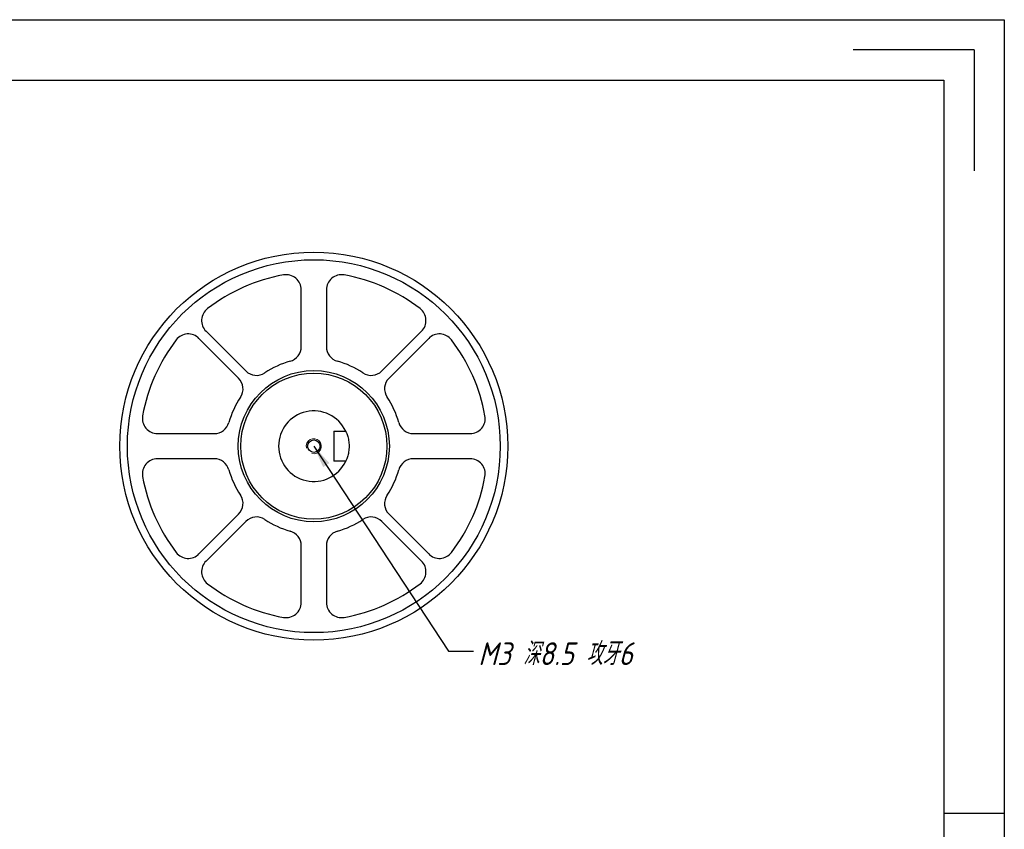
# Model space of a CAD drawing. Header units: inches. Extents: x -3 to 443, y -593 to -278.
# Tile 3 of 3: x 247 to 443, y -438 to -278. Entities that reach past the tile are written whole.
import ezdxf
from ezdxf.enums import TextEntityAlignment as Align

# ---------------------------------------------------------------- set-up
doc = ezdxf.new("R2010")
doc.units = ezdxf.units.IN
doc.layers.add('尺寸', color=7, linetype='Continuous')
doc.styles.add('gb-s', font='gbeitc.shx', dxfattribs={"bigfont": 'gbcbig.shx'})
doc.styles.add('宋体', font='txt')
doc.dimstyles.new('gb', dxfattribs={"dimscale": 1.5, "dimtxt": 3.5, "dimasz": 3, "dimexe": 2.25, "dimexo": 2, "dimtad": 1, "dimzin": 0, "dimdsep": 46, "dimtxsty": 'gb-s', "dimcen": 2.5, "dimazin": 0, "dimtfac": 1, "dimtmove": 0, "dimatfit": 3, "dimfxl": 1, "dimtzin": 0, "dimarcsym": 0})

# ---------------------------------------------------------------- blocks, each defined once
blk = doc.blocks.new('工程图外发客户模板')
at = {"lineweight": -3}
for p, q in [((1882.1, 1633.696), (2098.611, 1633.696)), ((2098.611, 1633.696), (2098.611, 1480.608)), ((2095.695, 1630.781), (2084.031, 1630.781)), ((2095.695, 1630.781), (2095.695, 1619.117)), ((1887.932, 1627.865), (2092.779, 1627.865)), ((2092.779, 1627.865), (2092.779, 1486.44)), ((2098.611, 1557.152), (2092.779, 1557.152))]:
    blk.add_line(p, q, dxfattribs=at)
at = {"layer": '尺寸', "style": '宋体'}
for tag, p in [('BT', (2070.909, 1500.432)), ('ZTRY', (2000.039, 1496.435)), ('ZTRQ', (2018.039, 1496.435)), ('XH', (2070.909, 1496.432)), ('SHRY', (2000.039, 1492.435)), ('SHRQ', (2018.039, 1492.435)), ('BB', (2055.474, 1492.432)), ('BL', (2055.474, 1488.437))]:
    blk.add_attdef(tag, text='', height=2, dxfattribs=at).set_placement(p, align=Align.MIDDLE_CENTER)

msp = doc.modelspace()

# ---------------------------------------------------------------- linework, layer by layer
at = {"color": 7, "linetype": 'Continuous', "lineweight": 25}
for p, q in [((303.122, -342.689), (303.122, -331.421)), ((308.122, -331.421), (308.122, -342.689)), ((292.112, -347.513), (284.236, -339.637)), ((327.008, -339.637), (319.132, -347.513)), ((282.821, -341.051), (290.698, -348.928)), ((320.546, -348.928), (328.423, -341.051)), ((309.622, -359.437), (311.947, -359.437)), ((309.622, -359.437), (309.622, -365.437)), ((274.606, -359.937), (285.874, -359.937)), ((325.37, -359.937), (336.638, -359.937)), ((285.874, -364.937), (274.606, -364.937)), ((336.638, -364.937), (325.37, -364.937)), ((311.947, -365.437), (309.622, -365.437)), ((290.698, -375.947), (282.821, -383.824)), ((328.423, -383.824), (320.546, -375.947)), ((284.236, -385.238), (292.112, -377.362)), ((319.132, -377.362), (327.008, -385.238)), ((303.122, -393.454), (303.122, -382.186)), ((308.122, -382.186), (308.122, -393.454))]:
    msp.add_line(p, q, dxfattribs=at)
for radius in [38.5, 37, 15, 14.5, 1.25]:
    msp.add_circle((305.622, -362.437), radius, dxfattribs=at)
for centre, radius, start, end in [((305.622, -362.437), 34.5, 100.05557, 127.70465), ((300.122, -331.421), 3, 0, 100.05557), ((311.122, -331.421), 3, 79.94443, 180), ((305.622, -362.437), 34.5, 52.29535, 79.94443), ((286.357, -337.515), 3, 127.70465, 225), ((324.887, -337.515), 3, 315, 52.29535), ((305.622, -362.437), 34.5, 142.29535, 169.94443), ((280.7, -343.172), 3, 45, 142.29535), ((330.544, -343.172), 3, 37.70465, 135), ((305.622, -362.437), 34.5, 10.05557, 37.70465), ((300.122, -342.689), 3, 285.5627, 0), ((311.122, -342.689), 3, 180, 254.4373), ((305.622, -362.437), 17.5, 105.5627, 123.74815), ((305.622, -362.437), 17.5, 56.25185, 74.4373), ((294.233, -345.392), 3, 225, 303.74815), ((317.011, -345.392), 3, 236.25185, 315), ((288.577, -351.049), 3, 326.25185, 45), ((322.667, -351.049), 3, 135, 213.74815), ((305.622, -362.437), 17.5, 146.25185, 164.4373), ((305.622, -362.437), 17.5, 15.5627, 33.74815), ((305.622, -362.437), 7, 25.37693, 334.62307), ((274.606, -356.937), 3, 169.94443, 270), ((336.638, -356.937), 3, 270, 10.05557), ((285.874, -356.937), 3, 270, 344.4373), ((325.37, -356.937), 3, 195.5627, 270), ((274.606, -367.937), 3, 90, 190.05557), ((285.874, -367.937), 3, 15.5627, 90), ((325.37, -367.937), 3, 90, 164.4373), ((336.638, -367.937), 3, 349.94443, 90), ((305.622, -362.437), 17.5, 195.5627, 213.74815), ((305.622, -362.437), 17.5, 326.25185, 344.4373), ((305.622, -362.437), 34.5, 190.05557, 217.70465), ((305.622, -362.437), 34.5, 322.29535, 349.94443), ((288.577, -373.826), 3, 315, 33.74815), ((322.667, -373.826), 3, 146.25185, 225), ((294.233, -379.483), 3, 56.25185, 135), ((305.622, -362.437), 17.5, 236.25185, 254.4373), ((305.622, -362.437), 17.5, 285.5627, 303.74815), ((317.011, -379.483), 3, 45, 123.74815), ((300.122, -382.186), 3, 0, 74.4373), ((311.122, -382.186), 3, 105.5627, 180), ((280.7, -381.703), 3, 217.70465, 315), ((330.544, -381.703), 3, 225, 322.29535), ((286.357, -387.359), 3, 135, 232.29535), ((324.887, -387.359), 3, 307.70465, 45), ((305.622, -362.437), 34.5, 232.29535, 259.94443), ((305.622, -362.437), 34.5, 280.05557, 307.70465), ((300.122, -393.454), 3, 259.94443, 0), ((311.122, -393.454), 3, 180, 280.05557)]:
    msp.add_arc(centre, radius, start, end, dxfattribs=at)
at = {"color": 7, "linetype": 'Continuous', "lineweight": 18}
msp.add_arc((305.622, -362.437), 1.5, 255, 195, dxfattribs=at)
at = {"color": 7, "linetype": 'Continuous', "lineweight": 25}
msp.add_open_spline([(311.947, -359.437), (311.947, -359.437), (311.956, -359.457), (311.992, -359.535), (312.019, -359.594), (312.084, -359.745), (312.122, -359.837), (312.205, -360.054), (312.249, -360.179), (312.336, -360.452), (312.379, -360.602), (312.459, -360.927), (312.495, -361.099), (312.556, -361.459), (312.58, -361.65), (312.613, -362.039), (312.622, -362.235), (312.622, -362.632), (312.614, -362.833), (312.581, -363.22), (312.557, -363.409), (312.496, -363.775), (312.459, -363.947), (312.38, -364.27), (312.336, -364.422), (312.249, -364.696), (312.206, -364.819), (312.123, -365.036), (312.084, -365.13), (311.987, -365.355), (311.947, -365.437), (311.947, -365.437)], degree=3, knots=[0, 0, 0, 0, 0.0625, 0.0625, 0.125, 0.125, 0.1875, 0.1875, 0.25, 0.25, 0.3125, 0.3125, 0.375, 0.375, 0.4375, 0.4375, 0.5, 0.5, 0.5625, 0.5625, 0.625, 0.625, 0.6875, 0.6875, 0.75, 0.75, 0.8125, 0.8125, 0.875, 0.875, 1, 1, 1, 1], dxfattribs=at)

# ---------------------------------------------------------------- block references
at = {"layer": '尺寸', "xscale": 2.057633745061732, "yscale": 2.057633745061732, "zscale": 2.057633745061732}
msp.add_blockref('工程图外发客户模板', (-3875.509, -3639.361), dxfattribs=at)

# ---------------------------------------------------------------- texts
at = {"insert": (338.277, -401.367), "char_height": 4.5, "attachment_point": 1, "style": 'gb-s'}
msp.add_mtext('M3 深8.5 攻牙6', dxfattribs=at)

# ---------------------------------------------------------------- leaders
at = {"annotation_type": 0, "has_hookline": 1, "hookline_direction": 0, "text_width": 27.938}
msp.add_leader([(305.622, -362.437), (332.362, -403.117), (337.339, -403.117)], dimstyle='gb', override={"dimgap": 0.625, "dimtad": 0}, dxfattribs=at)

doc.saveas('drawing.dxf')
